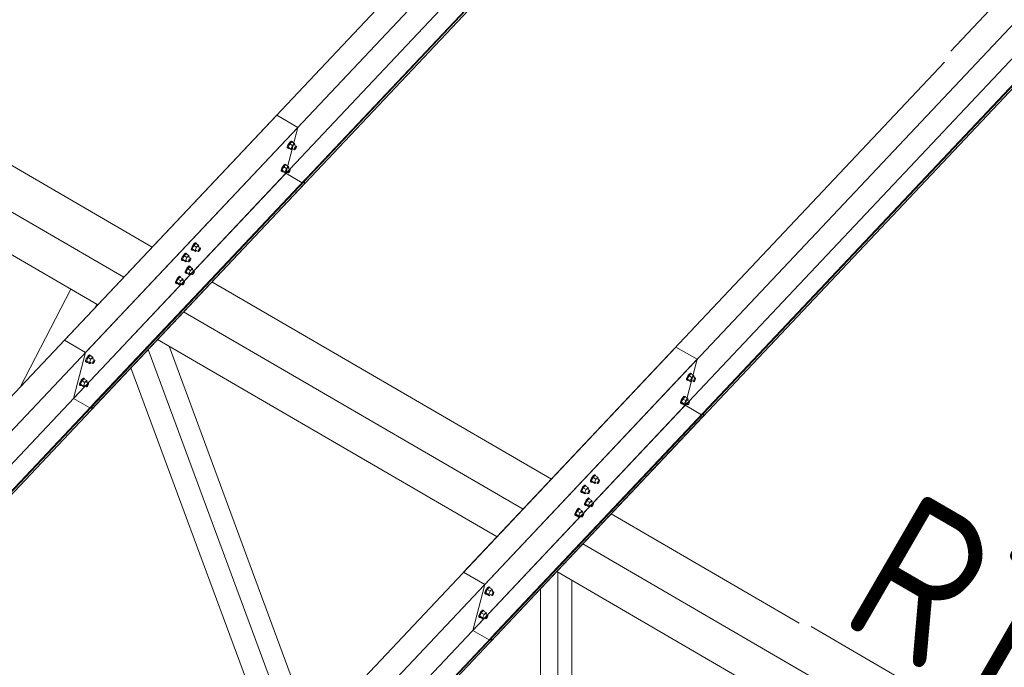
# Model space of a CAD drawing. Header units: millimetres. Extents: x -681 to 506, y -45 to 794.
# Tile 136 of 256: x -241 to -209, y 544 to 565. Entities that reach past the tile are written whole.
import ezdxf

# ---------------------------------------------------------------- set-up
doc = ezdxf.new("R2010")
doc.units = ezdxf.units.MM
doc.header["$LTSCALE"] = 0.6
doc.linetypes.add('XKITLINE00', pattern=[0])
for name, color, linetype, lineweight in [('Bolt', 7, 'Continuous', 0), ('Part', 2, 'Continuous', 0), ('PartMark', 3, 'Continuous', 0)]:
    doc.layers.add(name, color=color, linetype=linetype, lineweight=lineweight)
doc.styles.add('ISOCPEUR', font='ISOCPEUR.TTF')

msp = doc.modelspace()

# ---------------------------------------------------------------- linework, layer by layer
at = {"layer": 'Bolt', "color": 3, "linetype": 'XKITLINE00', "lineweight": 0}
for p, q in [((-232.64, 560.489), (-232.638, 560.524)), ((-232.64, 560.489), (-232.617, 560.475)), ((-232.616, 560.579), (-232.638, 560.524)), ((-232.617, 560.475), (-232.614, 560.511)), ((-232.6, 560.469), (-232.617, 560.475)), ((-232.582, 560.639), (-232.616, 560.579)), ((-232.614, 560.511), (-232.593, 560.566)), ((-232.558, 560.622), (-232.608, 560.517)), ((-232.515, 560.463), (-232.608, 560.517)), ((-232.608, 560.517), (-232.595, 560.479)), ((-232.591, 560.476), (-232.6, 560.469)), ((-232.595, 560.479), (-232.503, 560.425)), ((-232.593, 560.566), (-232.559, 560.626)), ((-232.545, 560.688), (-232.582, 560.639)), ((-232.559, 560.626), (-232.521, 560.675)), ((-232.495, 560.689), (-232.558, 560.622)), ((-232.465, 560.568), (-232.558, 560.622)), ((-232.513, 560.713), (-232.545, 560.688)), ((-232.521, 560.675), (-232.49, 560.699)), ((-232.515, 560.463), (-232.465, 560.568)), ((-232.497, 560.706), (-232.513, 560.713)), ((-232.497, 560.706), (-232.473, 560.693)), ((-232.495, 560.689), (-232.402, 560.635)), ((-232.49, 560.699), (-232.473, 560.693)), ((-232.488, 560.476), (-232.414, 560.433)), ((-232.473, 560.693), (-232.474, 560.678)), ((-232.402, 560.635), (-232.465, 560.568)), ((-232.416, 560.584), (-232.342, 560.541)), ((-232.412, 560.45), (-232.402, 560.478)), ((-232.389, 560.597), (-232.402, 560.635)), ((-232.402, 560.478), (-232.385, 560.508)), ((-232.4, 560.575), (-232.389, 560.597)), ((-232.371, 560.466), (-232.39, 560.442)), ((-232.385, 560.508), (-232.366, 560.532)), ((-232.354, 560.496), (-232.371, 560.466)), ((-232.366, 560.532), (-232.35, 560.544)), ((-232.343, 560.524), (-232.354, 560.496)), ((-232.35, 560.544), (-232.342, 560.541)), ((-232.342, 560.541), (-232.343, 560.524)), ((-232.515, 560.463), (-232.503, 560.425)), ((-232.503, 560.425), (-232.466, 560.463)), ((-232.414, 560.433), (-232.412, 560.45)), ((-232.405, 560.429), (-232.414, 560.433)), ((-232.39, 560.442), (-232.405, 560.429)), ((-232.814, 559.824), (-232.835, 559.769)), ((-232.78, 559.884), (-232.814, 559.824)), ((-232.755, 559.867), (-232.806, 559.761)), ((-232.791, 559.81), (-232.757, 559.87)), ((-232.742, 559.933), (-232.78, 559.884)), ((-232.757, 559.87), (-232.719, 559.919)), ((-232.692, 559.934), (-232.755, 559.867)), ((-232.663, 559.813), (-232.755, 559.867)), ((-232.711, 559.957), (-232.742, 559.933)), ((-232.719, 559.919), (-232.687, 559.944)), ((-232.694, 559.951), (-232.711, 559.957)), ((-232.694, 559.951), (-232.671, 559.937)), ((-232.692, 559.934), (-232.599, 559.88)), ((-232.687, 559.944), (-232.671, 559.937)), ((-232.671, 559.937), (-232.672, 559.922)), ((-232.599, 559.88), (-232.663, 559.813)), ((-232.614, 559.829), (-232.539, 559.786)), ((-232.586, 559.842), (-232.599, 559.88)), ((-232.597, 559.819), (-232.586, 559.842)), ((-232.838, 559.733), (-232.835, 559.769)), ((-232.838, 559.733), (-232.814, 559.72)), ((-232.814, 559.72), (-232.812, 559.755)), ((-232.798, 559.713), (-232.814, 559.72)), ((-232.812, 559.755), (-232.791, 559.81)), ((-232.713, 559.708), (-232.806, 559.761)), ((-232.806, 559.761), (-232.793, 559.723)), ((-232.788, 559.721), (-232.798, 559.713)), ((-232.793, 559.723), (-232.7, 559.669)), ((-232.713, 559.708), (-232.663, 559.813)), ((-232.713, 559.708), (-232.7, 559.669)), ((-232.7, 559.669), (-232.664, 559.708)), ((-232.686, 559.72), (-232.611, 559.677)), ((-232.611, 559.677), (-232.61, 559.695)), ((-232.603, 559.674), (-232.611, 559.677)), ((-232.61, 559.695), (-232.599, 559.722)), ((-232.587, 559.686), (-232.603, 559.674)), ((-232.599, 559.722), (-232.582, 559.752)), ((-232.568, 559.71), (-232.587, 559.686)), ((-232.582, 559.752), (-232.564, 559.777)), ((-232.551, 559.74), (-232.568, 559.71)), ((-232.564, 559.777), (-232.548, 559.789)), ((-232.541, 559.768), (-232.551, 559.74)), ((-232.548, 559.789), (-232.539, 559.786)), ((-232.539, 559.786), (-232.541, 559.768)), ((-235.743, 557.267), (-235.765, 557.212)), ((-235.709, 557.327), (-235.743, 557.267)), ((-235.685, 557.31), (-235.735, 557.205)), ((-235.72, 557.253), (-235.686, 557.313)), ((-235.672, 557.376), (-235.709, 557.327)), ((-235.686, 557.313), (-235.648, 557.362)), ((-235.622, 557.377), (-235.685, 557.31)), ((-235.592, 557.256), (-235.685, 557.31)), ((-235.64, 557.4), (-235.672, 557.376)), ((-235.648, 557.362), (-235.617, 557.387)), ((-235.624, 557.394), (-235.64, 557.4)), ((-235.624, 557.394), (-235.6, 557.38)), ((-235.622, 557.377), (-235.529, 557.323)), ((-235.617, 557.387), (-235.6, 557.38)), ((-235.6, 557.38), (-235.602, 557.365)), ((-235.529, 557.323), (-235.592, 557.256)), ((-235.543, 557.272), (-235.469, 557.229)), ((-235.516, 557.285), (-235.529, 557.323)), ((-235.527, 557.262), (-235.516, 557.285)), ((-236.026, 556.991), (-236.06, 556.931)), ((-236.002, 556.974), (-236.052, 556.869)), ((-236.037, 556.918), (-236.003, 556.978)), ((-235.989, 557.04), (-236.026, 556.991)), ((-236.003, 556.978), (-235.965, 557.026)), ((-235.939, 557.041), (-236.002, 556.974)), ((-235.909, 556.92), (-236.002, 556.974)), ((-235.957, 557.064), (-235.989, 557.04)), ((-235.965, 557.026), (-235.934, 557.051)), ((-235.941, 557.058), (-235.957, 557.064)), ((-235.941, 557.058), (-235.917, 557.045)), ((-235.939, 557.041), (-235.846, 556.987)), ((-235.934, 557.051), (-235.917, 557.045)), ((-235.917, 557.045), (-235.919, 557.029)), ((-235.846, 556.987), (-235.909, 556.92)), ((-235.86, 556.936), (-235.786, 556.893)), ((-235.833, 556.949), (-235.846, 556.987)), ((-235.844, 556.927), (-235.833, 556.949)), ((-235.767, 557.176), (-235.765, 557.212)), ((-235.767, 557.176), (-235.744, 557.163)), ((-235.744, 557.163), (-235.741, 557.198)), ((-235.727, 557.156), (-235.744, 557.163)), ((-235.741, 557.198), (-235.72, 557.253)), ((-235.642, 557.151), (-235.735, 557.205)), ((-235.735, 557.205), (-235.723, 557.166)), ((-235.718, 557.164), (-235.727, 557.156)), ((-235.723, 557.166), (-235.63, 557.112)), ((-235.642, 557.151), (-235.592, 557.256)), ((-235.642, 557.151), (-235.63, 557.112)), ((-235.63, 557.112), (-235.593, 557.151)), ((-235.615, 557.163), (-235.541, 557.12)), ((-235.541, 557.12), (-235.54, 557.138)), ((-235.532, 557.117), (-235.541, 557.12)), ((-235.54, 557.138), (-235.529, 557.165)), ((-235.517, 557.129), (-235.532, 557.117)), ((-235.529, 557.165), (-235.512, 557.195)), ((-235.498, 557.154), (-235.517, 557.129)), ((-235.512, 557.195), (-235.493, 557.22)), ((-235.481, 557.184), (-235.498, 557.154)), ((-235.493, 557.22), (-235.477, 557.232)), ((-235.47, 557.211), (-235.481, 557.184)), ((-235.477, 557.232), (-235.469, 557.229)), ((-235.469, 557.229), (-235.47, 557.211)), ((-236.084, 556.84), (-236.082, 556.876)), ((-236.084, 556.84), (-236.061, 556.827)), ((-236.06, 556.931), (-236.082, 556.876)), ((-236.061, 556.827), (-236.058, 556.862)), ((-236.044, 556.821), (-236.061, 556.827)), ((-236.058, 556.862), (-236.037, 556.918)), ((-235.96, 556.815), (-236.052, 556.869)), ((-236.052, 556.869), (-236.04, 556.83)), ((-236.035, 556.828), (-236.044, 556.821)), ((-236.04, 556.83), (-235.947, 556.777)), ((-235.96, 556.815), (-235.909, 556.92)), ((-235.96, 556.815), (-235.947, 556.777)), ((-235.947, 556.777), (-235.91, 556.815)), ((-235.932, 556.827), (-235.858, 556.784)), ((-235.869, 556.62), (-235.907, 556.571)), ((-235.819, 556.621), (-235.883, 556.554)), ((-235.838, 556.645), (-235.869, 556.62)), ((-235.858, 556.784), (-235.857, 556.802)), ((-235.849, 556.781), (-235.858, 556.784)), ((-235.857, 556.802), (-235.846, 556.83)), ((-235.834, 556.793), (-235.849, 556.781)), ((-235.846, 556.83), (-235.829, 556.86)), ((-235.846, 556.607), (-235.815, 556.631)), ((-235.821, 556.638), (-235.838, 556.645)), ((-235.815, 556.818), (-235.834, 556.793)), ((-235.829, 556.86), (-235.81, 556.884)), ((-235.821, 556.638), (-235.798, 556.625)), ((-235.819, 556.621), (-235.726, 556.567)), ((-235.798, 556.848), (-235.815, 556.818)), ((-235.815, 556.631), (-235.798, 556.625)), ((-235.81, 556.884), (-235.794, 556.896)), ((-235.798, 556.625), (-235.799, 556.61)), ((-235.787, 556.875), (-235.798, 556.848)), ((-235.794, 556.896), (-235.786, 556.893)), ((-235.786, 556.893), (-235.787, 556.875)), ((-236.155, 556.309), (-236.186, 556.284)), ((-236.163, 556.271), (-236.132, 556.295)), ((-236.138, 556.302), (-236.155, 556.309)), ((-236.138, 556.302), (-236.115, 556.289)), ((-236.132, 556.295), (-236.115, 556.289)), ((-235.965, 556.421), (-235.962, 556.456)), ((-235.965, 556.421), (-235.941, 556.407)), ((-235.941, 556.511), (-235.962, 556.456)), ((-235.907, 556.571), (-235.941, 556.511)), ((-235.941, 556.407), (-235.939, 556.443)), ((-235.925, 556.401), (-235.941, 556.407)), ((-235.939, 556.443), (-235.918, 556.498)), ((-235.883, 556.554), (-235.933, 556.449)), ((-235.84, 556.395), (-235.933, 556.449)), ((-235.933, 556.449), (-235.92, 556.411)), ((-235.915, 556.408), (-235.925, 556.401)), ((-235.92, 556.411), (-235.827, 556.357)), ((-235.918, 556.498), (-235.884, 556.558)), ((-235.884, 556.558), (-235.846, 556.607)), ((-235.79, 556.5), (-235.883, 556.554)), ((-235.84, 556.395), (-235.79, 556.5)), ((-235.84, 556.395), (-235.827, 556.357)), ((-235.827, 556.357), (-235.791, 556.395)), ((-235.813, 556.408), (-235.738, 556.365)), ((-235.726, 556.567), (-235.79, 556.5)), ((-235.741, 556.517), (-235.667, 556.473)), ((-235.738, 556.365), (-235.737, 556.382)), ((-235.73, 556.361), (-235.738, 556.365)), ((-235.737, 556.382), (-235.726, 556.41)), ((-235.714, 556.374), (-235.73, 556.361)), ((-235.714, 556.529), (-235.726, 556.567)), ((-235.726, 556.41), (-235.709, 556.44)), ((-235.724, 556.507), (-235.714, 556.529)), ((-235.695, 556.398), (-235.714, 556.374)), ((-235.709, 556.44), (-235.691, 556.464)), ((-235.678, 556.428), (-235.695, 556.398)), ((-235.691, 556.464), (-235.675, 556.477)), ((-235.668, 556.456), (-235.678, 556.428)), ((-235.675, 556.477), (-235.667, 556.473)), ((-235.667, 556.473), (-235.668, 556.456)), ((-236.282, 556.085), (-236.279, 556.12)), ((-236.282, 556.085), (-236.258, 556.071)), ((-236.258, 556.176), (-236.279, 556.12)), ((-236.224, 556.236), (-236.258, 556.176)), ((-236.258, 556.071), (-236.256, 556.107)), ((-236.242, 556.065), (-236.258, 556.071)), ((-236.256, 556.107), (-236.235, 556.162)), ((-236.2, 556.219), (-236.25, 556.113)), ((-236.157, 556.059), (-236.25, 556.113)), ((-236.25, 556.113), (-236.237, 556.075)), ((-236.233, 556.072), (-236.242, 556.065)), ((-236.237, 556.075), (-236.144, 556.021)), ((-236.235, 556.162), (-236.201, 556.222)), ((-236.186, 556.284), (-236.224, 556.236)), ((-236.201, 556.222), (-236.163, 556.271)), ((-236.136, 556.285), (-236.2, 556.219)), ((-236.107, 556.165), (-236.2, 556.219)), ((-236.157, 556.059), (-236.107, 556.165)), ((-236.157, 556.059), (-236.144, 556.021)), ((-236.144, 556.021), (-236.108, 556.059)), ((-236.136, 556.285), (-236.043, 556.232)), ((-236.13, 556.072), (-236.055, 556.029)), ((-236.115, 556.289), (-236.116, 556.274)), ((-236.043, 556.232), (-236.107, 556.165)), ((-236.058, 556.181), (-235.984, 556.138)), ((-236.055, 556.029), (-236.054, 556.047)), ((-236.047, 556.026), (-236.055, 556.029)), ((-236.054, 556.047), (-236.043, 556.074)), ((-236.031, 556.038), (-236.047, 556.026)), ((-236.031, 556.193), (-236.043, 556.232)), ((-236.043, 556.074), (-236.026, 556.104)), ((-236.041, 556.171), (-236.031, 556.193)), ((-236.012, 556.062), (-236.031, 556.038)), ((-236.026, 556.104), (-236.008, 556.128)), ((-235.995, 556.092), (-236.012, 556.062)), ((-236.008, 556.128), (-235.992, 556.141)), ((-235.985, 556.12), (-235.995, 556.092)), ((-235.992, 556.141), (-235.984, 556.138)), ((-235.984, 556.138), (-235.985, 556.12)), ((-239.066, 553.729), (-239.129, 553.662)), ((-239.084, 553.752), (-239.116, 553.727)), ((-239.093, 553.714), (-239.061, 553.738)), ((-239.068, 553.746), (-239.084, 553.752)), ((-239.068, 553.746), (-239.044, 553.732)), ((-239.066, 553.729), (-238.973, 553.675)), ((-239.061, 553.738), (-239.044, 553.732)), ((-239.044, 553.732), (-239.046, 553.717)), ((-239.211, 553.528), (-239.209, 553.564)), ((-239.211, 553.528), (-239.188, 553.515)), ((-239.188, 553.619), (-239.209, 553.564)), ((-239.154, 553.679), (-239.188, 553.619)), ((-239.188, 553.515), (-239.185, 553.55)), ((-239.171, 553.508), (-239.188, 553.515)), ((-239.185, 553.55), (-239.164, 553.605)), ((-239.129, 553.662), (-239.179, 553.556)), ((-239.087, 553.502), (-239.179, 553.556)), ((-239.179, 553.556), (-239.167, 553.518)), ((-239.162, 553.515), (-239.171, 553.508)), ((-239.167, 553.518), (-239.074, 553.464)), ((-239.164, 553.605), (-239.13, 553.665)), ((-239.116, 553.727), (-239.154, 553.679)), ((-239.13, 553.665), (-239.093, 553.714)), ((-239.036, 553.608), (-239.129, 553.662)), ((-239.087, 553.502), (-239.036, 553.608)), ((-239.087, 553.502), (-239.074, 553.464)), ((-239.074, 553.464), (-239.038, 553.502)), ((-239.059, 553.515), (-238.985, 553.472)), ((-238.973, 553.675), (-239.036, 553.608)), ((-238.987, 553.624), (-238.913, 553.581)), ((-238.985, 553.472), (-238.984, 553.49)), ((-238.977, 553.469), (-238.985, 553.472)), ((-238.984, 553.49), (-238.973, 553.517)), ((-238.961, 553.481), (-238.977, 553.469)), ((-238.96, 553.636), (-238.973, 553.675)), ((-238.973, 553.517), (-238.956, 553.547)), ((-238.971, 553.614), (-238.96, 553.636)), ((-238.942, 553.505), (-238.961, 553.481)), ((-238.956, 553.547), (-238.937, 553.572)), ((-238.925, 553.535), (-238.942, 553.505)), ((-238.937, 553.572), (-238.921, 553.584)), ((-238.914, 553.563), (-238.925, 553.535)), ((-238.921, 553.584), (-238.913, 553.581)), ((-238.913, 553.581), (-238.914, 553.563)), ((-219.574, 553.088), (-219.608, 553.028)), ((-219.537, 553.137), (-219.574, 553.088)), ((-219.551, 553.075), (-219.513, 553.123)), ((-219.487, 553.138), (-219.55, 553.071)), ((-219.505, 553.161), (-219.537, 553.137)), ((-219.513, 553.123), (-219.482, 553.148)), ((-219.489, 553.155), (-219.505, 553.161)), ((-219.489, 553.155), (-219.465, 553.141)), ((-219.487, 553.138), (-219.394, 553.084)), ((-219.482, 553.148), (-219.465, 553.141)), ((-219.465, 553.141), (-219.466, 553.126)), ((-239.409, 552.773), (-239.406, 552.808)), ((-239.409, 552.773), (-239.385, 552.759)), ((-239.385, 552.863), (-239.406, 552.808)), ((-239.351, 552.923), (-239.385, 552.863)), ((-239.385, 552.759), (-239.383, 552.795)), ((-239.383, 552.795), (-239.362, 552.85)), ((-239.327, 552.906), (-239.377, 552.801)), ((-239.284, 552.747), (-239.377, 552.801)), ((-239.377, 552.801), (-239.364, 552.763)), ((-239.362, 552.85), (-239.328, 552.91)), ((-239.313, 552.972), (-239.351, 552.923)), ((-239.328, 552.91), (-239.29, 552.958)), ((-239.263, 552.973), (-239.327, 552.906)), ((-239.234, 552.852), (-239.327, 552.906)), ((-239.282, 552.996), (-239.313, 552.972)), ((-239.29, 552.958), (-239.259, 552.983)), ((-239.284, 552.747), (-239.234, 552.852)), ((-239.265, 552.99), (-239.282, 552.996)), ((-239.265, 552.99), (-239.242, 552.977)), ((-239.263, 552.973), (-239.17, 552.919)), ((-239.259, 552.983), (-239.242, 552.977)), ((-239.242, 552.977), (-239.243, 552.961)), ((-239.17, 552.919), (-239.234, 552.852)), ((-239.185, 552.868), (-239.111, 552.825)), ((-239.171, 552.762), (-239.154, 552.792)), ((-239.158, 552.881), (-239.17, 552.919)), ((-239.168, 552.859), (-239.158, 552.881)), ((-239.154, 552.792), (-239.135, 552.816)), ((-239.122, 552.78), (-239.139, 552.75)), ((-239.135, 552.816), (-239.119, 552.828)), ((-239.112, 552.807), (-239.122, 552.78)), ((-239.119, 552.828), (-239.111, 552.825)), ((-239.111, 552.825), (-239.112, 552.807)), ((-219.632, 552.937), (-219.629, 552.973)), ((-219.632, 552.937), (-219.609, 552.924)), ((-219.608, 553.028), (-219.629, 552.973)), ((-219.609, 552.924), (-219.606, 552.959)), ((-219.592, 552.918), (-219.609, 552.924)), ((-219.606, 552.959), (-219.585, 553.015)), ((-219.55, 553.071), (-219.6, 552.966)), ((-219.507, 552.912), (-219.6, 552.966)), ((-219.6, 552.966), (-219.587, 552.927)), ((-219.583, 552.925), (-219.592, 552.918)), ((-219.587, 552.927), (-219.495, 552.873)), ((-219.585, 553.015), (-219.551, 553.075)), ((-219.457, 553.017), (-219.55, 553.071)), ((-219.507, 552.912), (-219.457, 553.017)), ((-219.507, 552.912), (-219.495, 552.873)), ((-219.495, 552.873), (-219.458, 552.912)), ((-219.48, 552.924), (-219.406, 552.881)), ((-219.394, 553.084), (-219.457, 553.017)), ((-219.408, 553.033), (-219.334, 552.99)), ((-219.406, 552.881), (-219.404, 552.899)), ((-219.397, 552.878), (-219.406, 552.881)), ((-219.404, 552.899), (-219.394, 552.927)), ((-219.382, 552.89), (-219.397, 552.878)), ((-219.381, 553.046), (-219.394, 553.084)), ((-219.394, 552.927), (-219.377, 552.957)), ((-219.392, 553.023), (-219.381, 553.046)), ((-219.363, 552.915), (-219.382, 552.89)), ((-219.377, 552.957), (-219.358, 552.981)), ((-219.346, 552.945), (-219.363, 552.915)), ((-219.358, 552.981), (-219.342, 552.993)), ((-219.335, 552.972), (-219.346, 552.945)), ((-219.342, 552.993), (-219.334, 552.99)), ((-219.334, 552.99), (-219.335, 552.972)), ((-239.369, 552.753), (-239.385, 552.759)), ((-239.36, 552.76), (-239.369, 552.753)), ((-239.364, 552.763), (-239.271, 552.709)), ((-239.284, 552.747), (-239.271, 552.709)), ((-239.271, 552.709), (-239.235, 552.747)), ((-239.257, 552.759), (-239.182, 552.716)), ((-239.182, 552.716), (-239.181, 552.734)), ((-239.174, 552.713), (-239.182, 552.716)), ((-239.181, 552.734), (-239.171, 552.762)), ((-239.158, 552.725), (-239.174, 552.713)), ((-239.139, 552.75), (-239.158, 552.725)), ((-219.83, 552.182), (-219.827, 552.217)), ((-219.83, 552.182), (-219.806, 552.168)), ((-219.806, 552.273), (-219.827, 552.217)), ((-219.772, 552.333), (-219.806, 552.273)), ((-219.806, 552.168), (-219.804, 552.204)), ((-219.79, 552.162), (-219.806, 552.168)), ((-219.804, 552.204), (-219.783, 552.259)), ((-219.747, 552.315), (-219.798, 552.21)), ((-219.705, 552.156), (-219.798, 552.21)), ((-219.798, 552.21), (-219.785, 552.172)), ((-219.78, 552.169), (-219.79, 552.162)), ((-219.785, 552.172), (-219.692, 552.118)), ((-219.783, 552.259), (-219.749, 552.319)), ((-219.734, 552.381), (-219.772, 552.333)), ((-219.749, 552.319), (-219.711, 552.368)), ((-219.684, 552.382), (-219.747, 552.315)), ((-219.654, 552.262), (-219.747, 552.315)), ((-219.703, 552.406), (-219.734, 552.381)), ((-219.711, 552.368), (-219.679, 552.392)), ((-219.705, 552.156), (-219.654, 552.262)), ((-219.705, 552.156), (-219.692, 552.118)), ((-219.686, 552.399), (-219.703, 552.406)), ((-219.692, 552.118), (-219.656, 552.156)), ((-219.686, 552.399), (-219.663, 552.386)), ((-219.684, 552.382), (-219.591, 552.328)), ((-219.679, 552.392), (-219.663, 552.386)), ((-219.678, 552.169), (-219.603, 552.126)), ((-219.663, 552.386), (-219.664, 552.371)), ((-219.591, 552.328), (-219.654, 552.262)), ((-219.606, 552.278), (-219.531, 552.234)), ((-219.603, 552.126), (-219.602, 552.143)), ((-219.595, 552.123), (-219.603, 552.126)), ((-219.602, 552.143), (-219.591, 552.171)), ((-219.579, 552.135), (-219.595, 552.123)), ((-219.578, 552.29), (-219.591, 552.328)), ((-219.591, 552.171), (-219.574, 552.201)), ((-219.589, 552.268), (-219.578, 552.29)), ((-219.56, 552.159), (-219.579, 552.135)), ((-219.574, 552.201), (-219.555, 552.225)), ((-219.543, 552.189), (-219.56, 552.159)), ((-219.555, 552.225), (-219.54, 552.238)), ((-219.533, 552.217), (-219.543, 552.189)), ((-219.54, 552.238), (-219.531, 552.234)), ((-219.531, 552.234), (-219.533, 552.217)), ((-222.759, 549.625), (-222.757, 549.66)), ((-222.759, 549.625), (-222.736, 549.611)), ((-222.735, 549.716), (-222.757, 549.66)), ((-222.736, 549.611), (-222.733, 549.647)), ((-222.719, 549.605), (-222.736, 549.611)), ((-222.701, 549.776), (-222.735, 549.716)), ((-222.733, 549.647), (-222.712, 549.702)), ((-222.677, 549.759), (-222.727, 549.653)), ((-222.634, 549.599), (-222.727, 549.653)), ((-222.727, 549.653), (-222.714, 549.615)), ((-222.71, 549.612), (-222.719, 549.605)), ((-222.714, 549.615), (-222.622, 549.561)), ((-222.712, 549.702), (-222.678, 549.762)), ((-222.664, 549.824), (-222.701, 549.776)), ((-222.678, 549.762), (-222.64, 549.811)), ((-222.614, 549.826), (-222.677, 549.759)), ((-222.584, 549.705), (-222.677, 549.759)), ((-222.632, 549.849), (-222.664, 549.824)), ((-222.64, 549.811), (-222.609, 549.835)), ((-222.634, 549.599), (-222.584, 549.705)), ((-222.634, 549.599), (-222.622, 549.561)), ((-222.616, 549.843), (-222.632, 549.849)), ((-222.622, 549.561), (-222.585, 549.599)), ((-222.616, 549.843), (-222.592, 549.829)), ((-222.614, 549.826), (-222.521, 549.772)), ((-222.609, 549.835), (-222.592, 549.829)), ((-222.607, 549.612), (-222.533, 549.569)), ((-222.592, 549.829), (-222.593, 549.814)), ((-222.521, 549.772), (-222.584, 549.705)), ((-222.535, 549.721), (-222.461, 549.678)), ((-222.533, 549.569), (-222.531, 549.587)), ((-222.524, 549.566), (-222.533, 549.569)), ((-222.531, 549.587), (-222.521, 549.614)), ((-222.509, 549.578), (-222.524, 549.566)), ((-222.508, 549.733), (-222.521, 549.772)), ((-222.521, 549.614), (-222.504, 549.644)), ((-222.519, 549.711), (-222.508, 549.733)), ((-222.49, 549.602), (-222.509, 549.578)), ((-222.504, 549.644), (-222.485, 549.669)), ((-222.473, 549.632), (-222.49, 549.602)), ((-222.485, 549.669), (-222.469, 549.681)), ((-222.462, 549.66), (-222.473, 549.632)), ((-222.469, 549.681), (-222.461, 549.678)), ((-222.461, 549.678), (-222.462, 549.66)), ((-223.076, 549.289), (-223.074, 549.325)), ((-223.076, 549.289), (-223.053, 549.276)), ((-223.052, 549.38), (-223.074, 549.325)), ((-223.053, 549.276), (-223.05, 549.311)), ((-223.036, 549.269), (-223.053, 549.276)), ((-223.018, 549.44), (-223.052, 549.38)), ((-223.05, 549.311), (-223.029, 549.366)), ((-222.994, 549.423), (-223.044, 549.317)), ((-222.951, 549.264), (-223.044, 549.317)), ((-223.044, 549.317), (-223.032, 549.279)), ((-223.027, 549.277), (-223.036, 549.269)), ((-223.032, 549.279), (-222.939, 549.225)), ((-223.029, 549.366), (-222.995, 549.426)), ((-222.981, 549.489), (-223.018, 549.44)), ((-222.995, 549.426), (-222.957, 549.475)), ((-222.931, 549.49), (-222.994, 549.423)), ((-222.901, 549.369), (-222.994, 549.423)), ((-222.949, 549.513), (-222.981, 549.489)), ((-222.957, 549.475), (-222.926, 549.5)), ((-222.951, 549.264), (-222.901, 549.369)), ((-222.951, 549.264), (-222.939, 549.225)), ((-222.933, 549.507), (-222.949, 549.513)), ((-222.939, 549.225), (-222.902, 549.264)), ((-222.933, 549.507), (-222.909, 549.493)), ((-222.931, 549.49), (-222.838, 549.436)), ((-222.926, 549.5), (-222.909, 549.493)), ((-222.924, 549.276), (-222.85, 549.233)), ((-222.909, 549.493), (-222.91, 549.478)), ((-222.838, 549.436), (-222.901, 549.369)), ((-222.852, 549.385), (-222.778, 549.342)), ((-222.85, 549.233), (-222.848, 549.251)), ((-222.848, 549.251), (-222.838, 549.278)), ((-222.826, 549.242), (-222.841, 549.23)), ((-222.825, 549.397), (-222.838, 549.436)), ((-222.838, 549.278), (-222.821, 549.308)), ((-222.836, 549.375), (-222.825, 549.397)), ((-222.807, 549.266), (-222.826, 549.242)), ((-222.821, 549.308), (-222.802, 549.333)), ((-222.79, 549.296), (-222.807, 549.266)), ((-222.802, 549.333), (-222.786, 549.345)), ((-222.779, 549.324), (-222.79, 549.296)), ((-222.786, 549.345), (-222.778, 549.342)), ((-222.778, 549.342), (-222.779, 549.324)), ((-222.933, 548.96), (-222.954, 548.905)), ((-222.899, 549.02), (-222.933, 548.96)), ((-222.931, 548.891), (-222.91, 548.947)), ((-222.874, 549.003), (-222.925, 548.898)), ((-222.91, 548.947), (-222.876, 549.007)), ((-222.861, 549.069), (-222.899, 549.02)), ((-222.876, 549.007), (-222.838, 549.055)), ((-222.811, 549.07), (-222.874, 549.003)), ((-222.782, 548.949), (-222.874, 549.003)), ((-222.83, 549.093), (-222.861, 549.069)), ((-222.841, 549.23), (-222.85, 549.233)), ((-222.838, 549.055), (-222.806, 549.08)), ((-222.832, 548.844), (-222.782, 548.949)), ((-222.813, 549.087), (-222.83, 549.093)), ((-222.813, 549.087), (-222.79, 549.074)), ((-222.811, 549.07), (-222.718, 549.016)), ((-222.806, 549.08), (-222.79, 549.074)), ((-222.79, 549.074), (-222.791, 549.058)), ((-222.718, 549.016), (-222.782, 548.949)), ((-222.733, 548.965), (-222.658, 548.922)), ((-222.705, 548.978), (-222.718, 549.016)), ((-222.716, 548.956), (-222.705, 548.978)), ((-222.683, 548.913), (-222.667, 548.925)), ((-222.667, 548.925), (-222.658, 548.922)), ((-222.658, 548.922), (-222.66, 548.904)), ((-223.25, 548.624), (-223.271, 548.569)), ((-223.216, 548.684), (-223.25, 548.624)), ((-223.248, 548.556), (-223.227, 548.611)), ((-223.191, 548.667), (-223.242, 548.562)), ((-223.227, 548.611), (-223.193, 548.671)), ((-223.178, 548.733), (-223.216, 548.684)), ((-223.193, 548.671), (-223.155, 548.72)), ((-223.128, 548.734), (-223.191, 548.667)), ((-223.099, 548.613), (-223.191, 548.667)), ((-223.147, 548.758), (-223.178, 548.733)), ((-223.155, 548.72), (-223.124, 548.744)), ((-223.149, 548.508), (-223.099, 548.613)), ((-223.13, 548.751), (-223.147, 548.758)), ((-223.13, 548.751), (-223.107, 548.738)), ((-223.128, 548.734), (-223.035, 548.68)), ((-223.124, 548.744), (-223.107, 548.738)), ((-223.107, 548.738), (-223.108, 548.722)), ((-223.035, 548.68), (-223.099, 548.613)), ((-223.05, 548.629), (-222.976, 548.586)), ((-223.022, 548.642), (-223.035, 548.68)), ((-223.033, 548.62), (-223.022, 548.642)), ((-222.957, 548.869), (-222.954, 548.905)), ((-222.957, 548.869), (-222.933, 548.856)), ((-222.933, 548.856), (-222.931, 548.891)), ((-222.917, 548.85), (-222.933, 548.856)), ((-222.832, 548.844), (-222.925, 548.898)), ((-222.925, 548.898), (-222.912, 548.859)), ((-222.907, 548.857), (-222.917, 548.85)), ((-222.912, 548.859), (-222.819, 548.806)), ((-222.832, 548.844), (-222.819, 548.806)), ((-222.819, 548.806), (-222.783, 548.844)), ((-222.805, 548.856), (-222.73, 548.813)), ((-222.73, 548.813), (-222.729, 548.831)), ((-222.722, 548.81), (-222.73, 548.813)), ((-222.729, 548.831), (-222.718, 548.859)), ((-222.706, 548.822), (-222.722, 548.81)), ((-222.718, 548.859), (-222.701, 548.889)), ((-222.687, 548.847), (-222.706, 548.822)), ((-222.701, 548.889), (-222.683, 548.913)), ((-222.67, 548.877), (-222.687, 548.847)), ((-222.66, 548.904), (-222.67, 548.877)), ((-223.274, 548.534), (-223.271, 548.569)), ((-223.274, 548.534), (-223.25, 548.52)), ((-223.25, 548.52), (-223.248, 548.556)), ((-223.234, 548.514), (-223.25, 548.52)), ((-223.149, 548.508), (-223.242, 548.562)), ((-223.242, 548.562), (-223.229, 548.524)), ((-223.224, 548.521), (-223.234, 548.514)), ((-223.229, 548.524), (-223.136, 548.47)), ((-223.149, 548.508), (-223.136, 548.47)), ((-223.136, 548.47), (-223.1, 548.508)), ((-223.122, 548.521), (-223.047, 548.477)), ((-223.047, 548.477), (-223.046, 548.495)), ((-223.039, 548.474), (-223.047, 548.477)), ((-223.046, 548.495), (-223.035, 548.523)), ((-223.023, 548.487), (-223.039, 548.474)), ((-223.035, 548.523), (-223.018, 548.553)), ((-223.004, 548.511), (-223.023, 548.487)), ((-223.018, 548.553), (-223, 548.577)), ((-222.987, 548.541), (-223.004, 548.511)), ((-223, 548.577), (-222.984, 548.589)), ((-222.977, 548.568), (-222.987, 548.541)), ((-222.984, 548.589), (-222.976, 548.586)), ((-222.976, 548.586), (-222.977, 548.568)), ((-226.179, 546.067), (-226.201, 546.012)), ((-226.145, 546.127), (-226.179, 546.067)), ((-226.177, 545.999), (-226.156, 546.054)), ((-226.121, 546.11), (-226.171, 546.005)), ((-226.156, 546.054), (-226.122, 546.114)), ((-226.108, 546.176), (-226.145, 546.127)), ((-226.122, 546.114), (-226.084, 546.163)), ((-226.058, 546.177), (-226.121, 546.11)), ((-226.028, 546.056), (-226.121, 546.11)), ((-226.076, 546.201), (-226.108, 546.176)), ((-226.084, 546.163), (-226.053, 546.187)), ((-226.079, 545.951), (-226.028, 546.056)), ((-226.06, 546.194), (-226.076, 546.201)), ((-226.06, 546.194), (-226.036, 546.181)), ((-226.058, 546.177), (-225.965, 546.123)), ((-226.053, 546.187), (-226.036, 546.181)), ((-226.036, 546.181), (-226.038, 546.166)), ((-225.965, 546.123), (-226.028, 546.056)), ((-225.979, 546.072), (-225.905, 546.029)), ((-225.952, 546.085), (-225.965, 546.123)), ((-225.963, 546.063), (-225.952, 546.085)), ((-225.929, 546.02), (-225.913, 546.033)), ((-225.913, 546.033), (-225.905, 546.029)), ((-225.905, 546.029), (-225.906, 546.012)), ((-226.203, 545.977), (-226.201, 546.012)), ((-226.203, 545.977), (-226.18, 545.963)), ((-226.18, 545.963), (-226.177, 545.999)), ((-226.163, 545.957), (-226.18, 545.963)), ((-226.079, 545.951), (-226.171, 546.005)), ((-226.171, 546.005), (-226.159, 545.967)), ((-226.154, 545.964), (-226.163, 545.957)), ((-226.159, 545.967), (-226.066, 545.913)), ((-226.079, 545.951), (-226.066, 545.913)), ((-226.066, 545.913), (-226.029, 545.951)), ((-226.051, 545.964), (-225.977, 545.921)), ((-225.977, 545.921), (-225.976, 545.938)), ((-225.968, 545.917), (-225.977, 545.921)), ((-225.976, 545.938), (-225.965, 545.966)), ((-225.953, 545.93), (-225.968, 545.917)), ((-225.965, 545.966), (-225.948, 545.996)), ((-225.934, 545.954), (-225.953, 545.93)), ((-225.948, 545.996), (-225.929, 546.02)), ((-225.917, 545.984), (-225.934, 545.954)), ((-225.906, 546.012), (-225.917, 545.984)), ((-226.305, 545.421), (-226.343, 545.372)), ((-226.32, 545.358), (-226.282, 545.407)), ((-226.255, 545.422), (-226.319, 545.355)), ((-226.274, 545.445), (-226.305, 545.421)), ((-226.282, 545.407), (-226.251, 545.432)), ((-226.257, 545.439), (-226.274, 545.445)), ((-226.257, 545.439), (-226.234, 545.425)), ((-226.255, 545.422), (-226.162, 545.368)), ((-226.251, 545.432), (-226.234, 545.425)), ((-226.234, 545.425), (-226.235, 545.41)), ((-226.401, 545.221), (-226.398, 545.257)), ((-226.401, 545.221), (-226.377, 545.208)), ((-226.377, 545.312), (-226.398, 545.257)), ((-226.343, 545.372), (-226.377, 545.312)), ((-226.377, 545.208), (-226.375, 545.243)), ((-226.361, 545.201), (-226.377, 545.208)), ((-226.375, 545.243), (-226.354, 545.298)), ((-226.319, 545.355), (-226.369, 545.25)), ((-226.276, 545.196), (-226.369, 545.25)), ((-226.369, 545.25), (-226.356, 545.211)), ((-226.351, 545.209), (-226.361, 545.201)), ((-226.356, 545.211), (-226.263, 545.157)), ((-226.354, 545.298), (-226.32, 545.358)), ((-226.226, 545.301), (-226.319, 545.355)), ((-226.276, 545.196), (-226.226, 545.301)), ((-226.276, 545.196), (-226.263, 545.157)), ((-226.263, 545.157), (-226.227, 545.196)), ((-226.249, 545.208), (-226.174, 545.165)), ((-226.162, 545.368), (-226.226, 545.301)), ((-226.177, 545.317), (-226.103, 545.274)), ((-226.174, 545.165), (-226.173, 545.183)), ((-226.166, 545.162), (-226.174, 545.165)), ((-226.173, 545.183), (-226.162, 545.21)), ((-226.15, 545.174), (-226.166, 545.162)), ((-226.15, 545.33), (-226.162, 545.368)), ((-226.162, 545.21), (-226.145, 545.24)), ((-226.16, 545.307), (-226.15, 545.33)), ((-226.131, 545.198), (-226.15, 545.174)), ((-226.145, 545.24), (-226.127, 545.265)), ((-226.114, 545.228), (-226.131, 545.198)), ((-226.127, 545.265), (-226.111, 545.277)), ((-226.104, 545.256), (-226.114, 545.228)), ((-226.111, 545.277), (-226.103, 545.274)), ((-226.103, 545.274), (-226.104, 545.256))]:
    msp.add_line(p, q, dxfattribs=at)
at = {"layer": 'Part', "color": 2, "linetype": 'XKITLINE00', "lineweight": 0}
for p, q in [((-239.214, 553.831), (-200.017, 595.351)), ((-200.408, 593.855), (-239.605, 552.335)), ((-199.807, 593.619), (-239.003, 552.099)), ((-199.788, 593.608), (-238.984, 552.088)), ((-239.014, 551.975), (-199.818, 593.495)), ((-226.206, 546.28), (-187.009, 587.8)), ((-187.4, 586.304), (-226.597, 544.784)), ((-226.006, 544.424), (-186.81, 585.944)), ((-186.799, 586.068), (-225.995, 544.548)), ((-186.78, 586.057), (-225.976, 544.537)), ((-224.234, 570.826), (-239.901, 554.231)), ((-248.102, 563.678), (-237.043, 557.258)), ((-211.226, 563.275), (-226.893, 546.679)), ((-249.025, 562.701), (-237.965, 556.281)), ((-249.874, 561.802), (-238.814, 555.382)), ((-232.984, 561.558), (-248.651, 544.962)), ((-232.984, 561.558), (-232.297, 561.158)), ((-271.493, 519.639), (-232.297, 561.158)), ((-232.297, 561.158), (-232.688, 559.662)), ((-232.688, 559.662), (-271.884, 518.143)), ((-232.155, 559.353), (-232.688, 559.662)), ((-271.293, 517.782), (-232.097, 559.302)), ((-232.086, 559.426), (-271.282, 517.906)), ((-232.067, 559.415), (-271.264, 517.896)), ((-232.097, 559.302), (-232.067, 559.415)), ((-232.067, 559.415), (-232.086, 559.426)), ((-235.094, 556.127), (-224.035, 549.707)), ((-241.341, 552.705), (-239.689, 555.89)), ((-238.894, 555.297), (-238.842, 555.398)), ((-236.017, 555.15), (-224.957, 548.73)), ((-239.901, 554.231), (-239.214, 553.831)), ((-236.866, 554.251), (-225.806, 547.831)), ((-239.214, 553.831), (-239.605, 552.335)), ((-237.171, 553.927), (-232.606, 541.597)), ((-232.088, 542.147), (-236.488, 554.031)), ((-219.976, 554.006), (-235.643, 537.41)), ((-219.976, 554.006), (-219.289, 553.607)), ((-258.485, 512.087), (-219.289, 553.607)), ((-219.289, 553.607), (-219.68, 552.111)), ((-233.403, 541.631), (-237.735, 553.33)), ((-239.605, 552.335), (-239.072, 552.026)), ((-219.68, 552.111), (-258.876, 510.591)), ((-219.078, 551.875), (-258.274, 510.355)), ((-219.059, 551.864), (-258.256, 510.344)), ((-238.984, 552.088), (-239.014, 551.975)), ((-239.003, 552.099), (-238.984, 552.088)), ((-219.147, 551.802), (-219.68, 552.111)), ((-219.089, 551.751), (-219.059, 551.864)), ((-219.059, 551.864), (-219.078, 551.875)), ((-258.285, 510.231), (-219.089, 551.751)), ((-222.086, 548.576), (-215.964, 545.022)), ((-223.009, 547.599), (-211.949, 541.179)), ((-226.893, 546.679), (-226.206, 546.28)), ((-223.858, 546.699), (-212.798, 540.279)), ((-223.824, 531.057), (-223.824, 546.68)), ((-223.363, 531.021), (-223.363, 546.412)), ((-226.206, 546.28), (-226.597, 544.784)), ((-224.394, 531.595), (-224.394, 546.131)), ((-226.597, 544.784), (-226.064, 544.475)), ((-225.976, 544.537), (-226.006, 544.424)), ((-225.995, 544.548), (-225.976, 544.537))]:
    msp.add_line(p, q, dxfattribs=at)
at = {"layer": 'PartMark', "color": 1, "linetype": 'XKITLINE00', "lineweight": 0}
for p, q in [((-211.024, 563.635), (-203.711, 571.381)), ((-215.568, 544.908), (-200.781, 536.323))]:
    msp.add_line(p, q, dxfattribs=at)

# ---------------------------------------------------------------- texts
at = {"layer": 'PartMark', "color": 1, "style": 'ISOCPEUR', "width": 0.85}
msp.add_text('RT/25', height=5, rotation=-30.1376, dxfattribs=at).set_placement((-214.748, 545.125))

doc.saveas('drawing.dxf')
